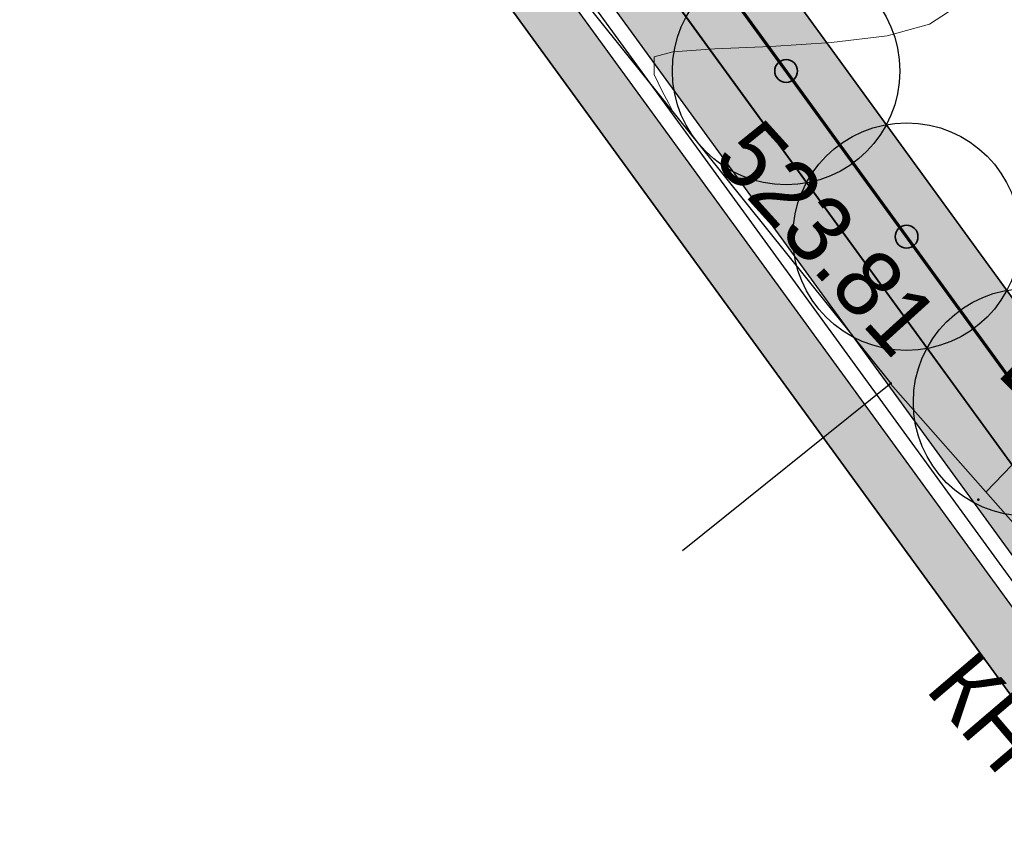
# Model space of a CAD drawing. Header units: millimetres. Extents: x -76021 to 1074922, y 19208 to 400534.
# Tile 8 of 108: x 173666 to 186649, y 62085 to 72796. Entities that reach past the tile are written whole.
import ezdxf

# ---------------------------------------------------------------- set-up
doc = ezdxf.new("R2010")
doc.units = ezdxf.units.MM
for name, color, linetype in [('(004) Точки рельефа', 7, 'Continuous'), ('(007) Здания', 7, 'Continuous'), ('(013) Газ', 30, 'ИК_Газопровод -------г--------'), ('(031) Горизонтали', 42, 'Continuous'), ('(040) Ограда', 7, 'Continuous'), ('GLUXOY OG', 7, 'Continuous')]:
    doc.layers.add(name, color=color, linetype=linetype)
doc.layers.add('В3', color=5, linetype='производственный водопровод', lineweight=50)
doc.styles.add('BM-431', font='txt')
doc.styles.add('D-431', font='txt')
doc.styles.add('P-131', font='txt')
doc.styles.get("Standard").update_dxf_attribs({"font": 'arial.ttf'})
doc.linetypes.add('ИК_Газопровод -------г--------', pattern='A,9,-0.6,["Г",Standard,S=1.199999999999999,R=0,X=0,Y=-0.6],-1.199999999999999', length=10.8)
doc.linetypes.add('ОГРАДА_БЕТ', pattern='A,4,["|",Standard,S=0.8,R=0,X=0,Y=-0.8],4', length=8)
doc.linetypes.add('ОГРАДА_ГЛИН', pattern='A,4,["|",Standard,S=0.8,R=0,X=0,Y=-0.8],0.5,["|",Standard,S=0.8,R=0,X=0,Y=-0.8],3.5', length=8)
doc.linetypes.add('производственный водопровод', pattern='A,5,-0.5,["В3",Standard,S=0.7,R=0,X=0,Y=-0.35],-2', length=7.5)

# ---------------------------------------------------------------- blocks, each defined once
blk = doc.blocks.new('A$C05d28b1e')
at = {"layer": '(004) Точки рельефа', "color": 7, "linetype": 'ByBlock', "lineweight": -2}
for p in [(-89595, -136725), (-88440, -138257)]:
    blk.add_point(p, dxfattribs=at)
at = {"layer": '(007) Здания', "ltscale": 600}
for points in [[(-104154.4730889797, -118399.2205113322), (-102445, -120717), (-89595.00000000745, -136725), (-92340.86969943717, -138929.1745150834)], [(-89600.95656113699, -136729.7814724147), (-85020.00000000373, -141918.0000000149), (-88768.0720468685, -145227.3739485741)]]:
    blk.add_lwpolyline(points, dxfattribs=at)
at = {"layer": '(031) Горизонтали', "color": 42, "linetype": 'Continuous', "lineweight": 0, "ltscale": 600}
blk.add_lwpolyline([(-92467.24251278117, -133146.8787436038), (-92481.52070131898, -133111.7582005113), (-92525.51458906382, -133026.7291005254), (-92612.0857288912, -132873.5513602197), (-92715.49277892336, -132653.2047150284), (-92717.35109718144, -132419.8965517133), (-92467.69284668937, -132351.8065014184), (-91913.72074197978, -132313.4459604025), (-91177.00864527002, -132281.3311753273), (-90379.13041879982, -132231.9783928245), (-89641.65992480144, -132141.9038595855), (-89086.17102549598, -131987.6238222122), (-88672.71772420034, -131719.7634306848), (-88391.19141788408, -131404.1535075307), (-88153.53797050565, -131073.5923838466), (-87871.7032460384, -130760.8783908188)], dxfattribs=at)
at = {"layer": '(040) Ограда', "linetype": 'ОГРАДА_БЕТ', "ltscale": 600, "flags": 128}
blk.add_lwpolyline([(-88342.10405170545, -138155.5103187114), (-86968.99999998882, -136732)], dxfattribs=at)
at = {"layer": '(004) Точки рельефа', "linetype": 'ByBlock', "insert": (-91639.52238148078, -133482.8370876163), "char_height": 875, "attachment_point": 4, "rotation": 312.18147041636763, "style": 'D-431'}
blk.add_mtext('523.81', dxfattribs=at)
at = {"layer": '(007) Здания', "style": 'P-131'}
blk.add_text('КН', height=880, rotation=310.4615360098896, dxfattribs=at).set_placement((-89156.43173317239, -140757.0959086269))
at = {"layer": '(013) Газ', "color": 0, "linetype": 'Continuous', "style": 'BM-431'}
blk.add_text('ГН-25', height=875, rotation=44.64227865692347, dxfattribs=at).set_placement((-87602.9093720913, -137353.2599930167))
blk = doc.blocks.new('фонтан разбрызгиватель')
h = blk.add_hatch(color=256)
h.dxf.hatch_style = 1
h.set_gradient(color1=(0, 0, 255), color2=(0, 0, 255), tint=1)
h.paths.add_polyline_path([(150, 3.552713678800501e-15, 1), (-150, 0, 1)])
at = {"lineweight": 35}
blk.add_circle((0, 0), 150, dxfattribs=at)

msp = doc.modelspace()

# ---------------------------------------------------------------- block references
at = {"color": 5, "lineweight": 50}
msp.add_blockref('A$C05d28b1e', (274748.0189126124, 204725.4916361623), dxfattribs=at)

# ---------------------------------------------------------------- next in the draw order: hatches: boundary and pattern name
at = {"true_color": 0xb1ab95}
h = msp.add_hatch(color=253, dxfattribs=at)
h.dxf.hatch_style = 1
edge = h.paths.add_edge_path(flags=17)
edge.add_line((190328.8115194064, 64219.34350759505), (189915.2989301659, 64787.52197525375))
edge.add_line((189915.2989301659, 64787.52197525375), (188931.7371165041, 63929.74618648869))
edge.add_line((188931.7371165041, 63929.74618648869), (151545.0957390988, 115300.0917611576))
edge.add_line((151545.0957390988, 115300.0917611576), (96229.85692333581, 199382.0937237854))
edge.add_arc((101661.2419605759, 203797.9805630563), 7000.000000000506, 211.2865698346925, 219.1121955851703, ccw=False)
edge.add_line((95679.17788481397, 200162.748879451), (95229.83590038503, 200902.1770030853))
edge.add_line((95229.8359003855, 200902.1770030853), (75953.59151628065, 230203.0577881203))
edge.add_line((75953.59151628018, 230203.0577881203), (203746.1376435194, 307844.0417010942))
edge.add_line((203746.1376435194, 307844.0417010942), (208840.8149549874, 298765.7102158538))
edge.add_line((208840.8149549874, 298765.7102158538), (206029.762004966, 297103.9444845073))
edge.add_line((206029.7620049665, 297103.9444845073), (209083.0761358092, 291938.9398554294))
edge.add_line((209083.0761358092, 291938.9398554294), (211777.9208457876, 293532.0085986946))
edge.add_line((211777.9208457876, 293532.0085986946), (265113.0759293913, 198492.7768546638))
edge.add_line((265113.0759293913, 198492.7768546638), (234488.7766821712, 178231.3811968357))
edge.add_line((234488.7766821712, 178231.3811968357), (234257.3093723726, 173182.1926990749))
edge.add_line((234257.3093723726, 173182.1926990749), (235613.6937479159, 171344.20502375))
edge.add_line((235613.6937479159, 171344.20502375), (214742.6378491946, 152596.9864922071))
edge.add_line((214742.6378491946, 152596.9864922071), (245709.9505198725, 112669.3462957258))
edge.add_line((245709.9505198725, 112669.3462957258), (199133.622313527, 72677.8930969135))
edge.add_line((199133.622313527, 72677.8930969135), (196266.373438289, 76016.19928271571))
edge.add_line((196266.373438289, 76016.19928271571), (191895.9370879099, 72262.46070618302))
edge.add_line((191895.9370879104, 72262.46070618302), (194913.0877567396, 68116.80688964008))
edge.add_line((194913.0877567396, 68116.80688964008), (196023.6318268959, 69085.32539300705))
edge.add_line((196023.6318268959, 69085.32539300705), (193482.8209173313, 72043.56346212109))
edge.add_line((193482.8209173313, 72043.56346212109), (196137.9211900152, 74324.01134400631))
edge.add_line((196137.9211900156, 74324.01134400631), (198679.2696412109, 71365.14742111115))
edge.add_line((198679.2696412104, 71365.14742111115), (246671.2362948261, 112572.0987257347))
edge.add_line((246671.2362948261, 112572.0987257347), (215694.8803442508, 152511.3988563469))
edge.add_line((215694.8803442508, 152511.3988563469), (236554.4461256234, 171248.2965041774))
edge.add_line((236554.4461256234, 171248.2965041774), (234967.9427161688, 173398.1102044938))
edge.add_line((234967.9427161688, 173398.1102044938), (235171.7490106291, 177843.9060218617))
edge.add_line((235171.7490106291, 177843.9060218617), (266041.9258541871, 198267.9771819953))
edge.add_line((266041.9258541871, 198267.9771819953), (204001.9566487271, 308818.532467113))
edge.add_line((204001.9566487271, 308818.532467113), (74969.9921882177, 230424.5339082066))
edge.add_line((74969.99218821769, 230424.5339082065), (150969.3871510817, 114901.5530220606))
edge.add_line((150969.3871510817, 114901.5530220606), (188815.639498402, 62899.68844796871))
edge.add_line((188815.639498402, 62899.68844796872), (190328.8115194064, 64219.34350759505))
h.paths.add_polyline_path([(150640.4108150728, 114673.816599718), (74407.93542932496, 230551.0916911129), (204148.1389374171, 309375.3843334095), (266572.6972397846, 198139.5202261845), (235562.0189126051, 177622.4916361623), (235374.0189126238, 173521.4916361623), (237092.018912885, 171193.4916358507), (216239.0189128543, 152462.4916358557), (247218.7345077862, 112518.8597547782), (198939.8664395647, 71061.73744806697), (199460.8595321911, 70455.15094666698), (196805.7592595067, 68174.70306478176), (196284.2618846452, 68781.87669641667), (195149.3806648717, 67792.1334795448), (196323.6013511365, 66178.71969820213), (201153.0474708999, 70326.6986983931), (200306.3625593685, 71312.48458604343), (248180.0016167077, 112421.6362517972), (217191.26140791, 152376.9039999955), (238032.7712905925, 171097.5831162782), (236084.6522564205, 173737.4091415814), (236244.9912410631, 177235.0164611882), (267501.5471645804, 197914.7205535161), (204403.9579426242, 310349.8750994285), (73424.33610126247, 230772.5678111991), (150064.7022270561, 114275.277860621), (188633.2003842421, 61281.0262874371), (190978.6170167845, 63326.49162984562), (190565.1044275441, 63894.67009750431), (188749.2980023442, 62311.08402595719)])
at = {"true_color": 0xbdffbd, "transparency": 33554687}
h = msp.add_hatch(color=254, dxfattribs=at)
h.dxf.hatch_style = 1
h.paths.add_polyline_path([(214820.8800540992, 216948.7253162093), (217126.1156239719, 218322.0207615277), (215603.6625730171, 220877.6346598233), (209171.3314113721, 217045.7091063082), (215496.6642266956, 206427.9048698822), (221928.9953883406, 210259.8304233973), (220406.5423373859, 212815.4443216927), (218101.3067675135, 211442.1488763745)], flags=16)
h.paths.add_polyline_path([(224023.6489053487, 225893.6638374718), (217321.8775845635, 221901.2249949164), (218844.3306355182, 219345.6110966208), (221149.5662053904, 220718.9065419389), (224429.9929188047, 215212.3301021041), (222124.7573489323, 213839.0346567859), (223647.210399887, 211283.4207584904), (230348.9817206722, 215275.8596010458)], flags=16)
h.paths.add_polyline_path([(198145.9180665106, 256389.507595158), (196714.6222119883, 258810.6963092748), (195945.5755586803, 258343.3554829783), (195452.2226863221, 259155.207035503), (180753.4366827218, 250222.9234517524), (181792.0743087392, 248513.7622885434), (184954.0224606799, 250435.2418966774), (185778.5186348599, 249078.4675946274)], flags=17)
h.paths.add_polyline_path([(112361.9479704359, 220188.4503307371), (111031.9257359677, 219380.2110810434), (111784.9358170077, 218141.0728544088), (110930.4036978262, 217621.7834914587), (111501.6587876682, 216681.7376184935), (112356.2343066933, 217201.0533550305), (113109.2443877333, 215961.9151283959), (114308.0171651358, 216690.3955891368)], flags=17)
h.paths.add_polyline_path([(105307.4471395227, 232868.8987692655), (103501.6980646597, 231771.5657776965), (104254.7081456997, 230532.427551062), (103400.2809094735, 230013.2019242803), (108385.7459097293, 221809.2211079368), (109240.2780289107, 222328.510470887), (109993.2881099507, 221089.3722442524), (111388.9133730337, 221937.4777016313)], flags=17)
h.paths.add_polyline_path([(156979.3206527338, 232925.0673546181), (156752.8632677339, 233297.7210673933), (159914.8114196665, 235219.2006755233), (158876.1737936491, 236928.3618387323), (144177.3877900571, 227996.0782549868), (144670.7406624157, 227184.2267024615), (143901.6940091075, 226716.8858761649), (144568.74273966, 225588.5022138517)], flags=17)
h.paths.add_polyline_path([(142502.740888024, 224367.1765615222), (141850.5488729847, 225470.4285141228), (141081.5022196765, 225003.087687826), (140588.1493473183, 225814.9392403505), (140331.7751728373, 225659.143596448), (141058.82151105, 224462.7307822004), (136016.7960795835, 221398.7497854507), (135886.9663763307, 221612.3949308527), (132969.5134724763, 219839.4922793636), (133454.8570661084, 219018.4821243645)], flags=17)
edge = h.paths.add_edge_path(flags=17)
edge.add_line((209900.1426716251, 266779.7772694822), (204300.5454405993, 276526.4190539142))
edge.add_line((204300.5454405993, 276526.4190539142), (202947.913577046, 275704.4401920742))
edge.add_line((202947.913577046, 275704.4401920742), (208270.9314103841, 266944.9892306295))
edge.add_line((208270.9314103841, 266944.9892306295), (204339.8607350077, 264556.1226907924))
edge.add_line((204339.8607350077, 264556.1226907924), (205066.9070732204, 263359.7098765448))
edge.add_line((205066.9070732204, 263359.7098765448), (200024.8816417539, 260295.7288797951))
edge.add_line((200024.8816417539, 260295.7288797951), (199297.8353035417, 261492.1416940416))
edge.add_line((199297.8353035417, 261492.1416940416), (199041.4611290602, 261336.3460501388))
edge.add_line((199041.4611290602, 261336.3460501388), (199534.8140014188, 260524.4944976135))
edge.add_line((199534.8140014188, 260524.4944976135), (198765.7673481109, 260057.1536713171))
edge.add_line((198765.7673481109, 260057.1536713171), (200211.9199181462, 257610.8332474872))
edge.add_line((200211.9199181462, 257610.8332474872), (208825.5364367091, 262702.8087484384))
edge.add_arc((207298.8793712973, 265285.3110629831), 2999.999999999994, 300.5896344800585, 389.8780372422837)
edge = h.paths.add_edge_path(flags=17)
edge.add_line((103051.5675112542, 200547.2891192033), (115708.5556294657, 208238.79553633))
edge.add_arc((114150.5991936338, 210802.5372830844), 3000.000000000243, 301.2865698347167, 389.0884551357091)
edge.add_line((116772.209793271, 212261.0152101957), (115281.051762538, 214941.3682182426))
edge.add_line((115281.051762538, 214941.3682182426), (114147.8820137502, 214252.7539651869))
edge.add_line((114147.8820137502, 214252.7539651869), (114900.8920947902, 213013.6157385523))
edge.add_line((114900.8920947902, 213013.6157385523), (114046.3165757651, 212494.3000020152))
edge.add_line((114046.3165757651, 212494.3000020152), (114409.7896270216, 211896.176067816))
edge.add_line((114409.7896270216, 211896.176067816), (101761.8205277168, 204210.1503833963))
edge.add_line((101761.8205277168, 204210.1503833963), (101398.4063783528, 204808.1773898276))
edge.add_line((101398.4063783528, 204808.1773898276), (100543.8077135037, 204288.847587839))
edge.add_line((100543.8077135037, 204288.847587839), (99790.79763168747, 205527.985815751))
edge.add_line((99790.79763168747, 205527.985815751), (97397.99005966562, 204073.9041161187))
edge.add_line((97397.99005966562, 204073.9041161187), (98929.8693286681, 201553.0744301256))
edge.add_arc((101493.6110754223, 203111.0308659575), 3000.000000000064, 211.2865698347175, 301.2865698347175)
h.paths.add_polyline_path([(97999.14992540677, 208476.2852043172), (98853.7485902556, 208995.6150063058), (98282.49350041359, 209935.660879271), (97427.85143572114, 209416.3047036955), (96674.8413539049, 210655.4429316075), (94282.07718811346, 209201.3876094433), (96359.35243577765, 205783.0652806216), (98752.16000567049, 207237.1469789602)], flags=17)
h.paths.add_polyline_path([(90752.37071206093, 222327.0793120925), (89897.62376441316, 221807.6594003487), (89144.61368259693, 223046.7976282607), (86751.95441519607, 221592.8060516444), (93243.43956422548, 210910.5487739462), (95636.20372788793, 212364.6040948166), (94883.19364762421, 213603.7423201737), (95737.83571231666, 214123.0984957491)], flags=17)
edge = h.paths.add_edge_path(flags=17)
edge.add_line((100492.1544576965, 234798.7562548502), (100855.6231213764, 234200.6395407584))
edge.add_line((100855.6231213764, 234200.6395407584), (101710.0503576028, 234719.8651675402))
edge.add_line((101710.0503576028, 234719.8651675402), (102463.0604386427, 233480.7269409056))
edge.add_line((102463.0604386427, 233480.7269409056), (104334.4125421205, 234617.9261401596))
edge.add_line((104334.4125421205, 234617.9261401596), (103714.5570330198, 235732.114941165))
edge.add_arc((101092.9464333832, 234273.6370140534), 2999.999999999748, 29.08845513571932, 121.286569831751)
edge.add_line((99534.98999768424, 236837.378760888), (85997.6410544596, 228610.8871751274))
edge.add_arc((87555.59749015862, 226047.1454282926), 2999.999999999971, 121.2865698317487, 211.2865698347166)
edge.add_line((84991.85574340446, 224489.1889924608), (85713.3167913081, 223301.9672161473))
edge.add_line((85713.3167913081, 223301.9672161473), (88105.97605657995, 224755.9587914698))
edge.add_line((88105.97605657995, 224755.9587914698), (87352.96597631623, 225995.0970168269))
edge.add_line((87352.96597631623, 225995.0970168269), (88207.712923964, 226514.5169285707))
edge.add_line((88207.712923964, 226514.5169285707), (87844.1853583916, 227112.7305704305))
edge.add_line((87844.1853583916, 227112.7305704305), (100492.1544576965, 234798.7562548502))
edge = h.paths.add_edge_path(flags=17)
edge.add_line((206429.5260647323, 217740.3337827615), (224718.2735818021, 228635.4691841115))
edge.add_line((224718.2735818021, 228635.4691841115), (228392.671244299, 222467.5668450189))
edge.add_line((228392.671244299, 222467.5668450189), (233629.6400466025, 225476.2868388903))
edge.add_line((233629.6400466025, 225476.2868388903), (230763.0187299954, 230465.9191189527))
edge.add_arc((228161.7554297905, 228971.4529122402), 2999.999999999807, 29.87803724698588, 120.0993965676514)
edge.add_line((226657.2505534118, 231566.9230193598), (203230.4818343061, 217987.2298150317))
edge.add_arc((204734.9867106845, 215391.759707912), 2999.999999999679, 120.0993965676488, 209.6273998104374)
edge.add_line((202127.2108544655, 213908.6868561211), (205080.5429171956, 208715.6661361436))
edge.add_line((205080.5429171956, 208715.6661361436), (210103.8834394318, 211572.4990714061))
edge.add_line((210103.8834394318, 211572.4990714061), (206429.5260647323, 217740.3337827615))
edge = h.paths.add_edge_path(flags=17)
edge.add_line((215489.0996818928, 196338.8022293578), (220126.3913766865, 198832.9888262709))
edge.add_arc((218705.3361244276, 201475.0717110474), 3000.000000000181, 298.2737704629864, 330.6005223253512)
edge.add_line((221318.9909833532, 200002.384276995), (224444.8141732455, 205549.945001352))
edge.add_arc((227058.4690321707, 204077.2575672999), 2999.999999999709, 120.9636571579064, 150.6005223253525, ccw=False)
edge.add_line((225514.9862276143, 206649.7390214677), (237068.7907628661, 213581.994489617))
edge.add_arc((235525.3079583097, 216154.4759437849), 2999.99999999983, 300.9636571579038, 389.8780372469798)
edge.add_line((238126.5712585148, 217648.9421504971), (236200.48088148, 221001.4891590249))
edge.add_line((236200.48088148, 221001.4891590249), (234625.9508510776, 223742.1113054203))
edge.add_line((234625.9508510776, 223742.1113054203), (229416.3894048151, 220749.137263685))
edge.add_line((229416.3894048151, 220749.137263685), (233090.787067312, 214581.2349245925))
edge.add_line((233090.787067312, 214581.2349245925), (214802.0395502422, 203686.0995232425))
edge.add_line((214802.0395502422, 203686.0995232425), (211127.6821755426, 209853.9342345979))
edge.add_line((211127.6821755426, 209853.9342345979), (206069.258151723, 206977.1488986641))
edge.add_line((206069.258151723, 206977.1488986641), (211460.2685734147, 197497.8122623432))
edge.add_arc((214068.0444296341, 198980.885114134), 2999.99999999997, 209.6273998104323, 298.2737704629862)
edge = h.paths.add_edge_path(flags=17)
edge.add_line((194192.9728349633, 196985.9511812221), (199241.3180521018, 187599.8654020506))
edge.add_line((199241.3180521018, 187599.8654020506), (206679.6983444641, 191600.6291342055))
edge.add_arc((205258.6430922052, 194242.7120189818), 3000.000000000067, 298.2737704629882, 389.6273998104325)
edge.add_line((207866.4189484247, 195725.7848707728), (202800.9094800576, 204632.7736779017))
edge.add_line((202800.9094800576, 204632.7736779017), (195139.3172180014, 200275.5358968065))
edge.add_arc((192052.2705328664, 199382.7002930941), 3213.566967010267, -6.30961949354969e-12, 16.13092597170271, ccw=False)
edge.add_arc((192052.2705328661, 199382.7002930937), 3213.566967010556, 311.77024430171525, 359.9999999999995, ccw=False)
edge = h.paths.add_edge_path(flags=17)
edge.add_line((190745.2686859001, 183030.2299659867), (197920.2766097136, 186889.3377759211))
edge.add_line((197920.2766097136, 186889.3377759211), (192871.9313925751, 196275.4235550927))
edge.add_arc((192052.2705328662, 199382.7002930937), 3213.566967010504, 223.1238736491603, 284.77729662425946, ccw=False)
edge.add_line((189706.7602736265, 197185.9767612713), (182063.1853497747, 192838.9856526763))
edge.add_line((182063.1853497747, 192838.9856526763), (186682.1305488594, 184251.2575985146))
edge.add_arc((189324.2134336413, 185672.3128507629), 2999.999999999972, 208.2737704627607, 298.2737704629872)
edge = h.paths.add_edge_path(flags=17)
edge.add_line((189911.5682307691, 201779.4494049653), (188415.0981299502, 204561.7465990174))
edge.add_line((188415.0981299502, 204561.7465990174), (188128.9854640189, 204387.8792151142))
edge.add_line((188128.9854640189, 204387.8792151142), (185951.4586267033, 207971.1735315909))
edge.add_line((185951.4586267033, 207971.1735315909), (179296.8900734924, 204113.7487009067))
edge.add_arc((180801.3949498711, 201518.2785937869), 2999.999999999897, 120.0993965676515, 208.273770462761)
edge.add_line((178159.3120650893, 200097.2233415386), (181352.4593855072, 194160.3958532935))
edge.add_line((181352.4593855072, 194160.3958532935), (188965.223847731, 198489.864689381))
edge.add_arc((192052.2705328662, 199382.7002930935), 3213.566967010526, 179.9999999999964, 196.1309259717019, ccw=False)
edge.add_arc((192052.2705328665, 199382.7002930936), 3213.566967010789, 131.7702443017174, 179.9999999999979, ccw=False)
edge = h.paths.add_edge_path(flags=17)
edge.add_line((202059.3730541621, 205936.6616060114), (198690.90197442, 211859.6461333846))
edge.add_arc((196083.1261182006, 210376.5732815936), 3000.000000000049, 29.62739981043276, 120.0993965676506)
edge.add_line((194578.6212418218, 212972.0433887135), (194085.6776655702, 212686.3009283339))
edge.add_line((194085.6776655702, 212686.3009283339), (196162.0429310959, 209269.4760573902))
edge.add_line((196162.0429310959, 209269.4760573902), (189698.7432330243, 205341.8029981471))
edge.add_line((189698.7432330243, 205341.8029981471), (191232.6096731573, 202489.9770310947))
edge.add_arc((192052.2705328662, 199382.7002930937), 3213.566967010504, 43.123873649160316, 104.77729662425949, ccw=False)
edge.add_line((194397.7807921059, 201579.4238249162), (202059.3730541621, 205936.6616060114))
edge = h.paths.add_edge_path(flags=17)
edge.add_line((164213.3013144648, 219576.7748846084), (163356.425273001, 220986.8328442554))
edge.add_line((163356.425273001, 220986.8328442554), (167159.3088611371, 223297.8015621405))
edge.add_line((167159.3088611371, 223297.8015621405), (163861.6343985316, 228724.3882553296))
edge.add_line((163861.6343985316, 228724.3882553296), (160699.6862465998, 226802.9086471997))
edge.add_line((160699.6862465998, 226802.9086471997), (159056.7495894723, 229506.492127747))
edge.add_line((159056.7495894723, 229506.492127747), (146556.0182203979, 222116.6323936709))
edge.add_arc((148266.2624116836, 219651.8677383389), 3000.000000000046, 124.7559020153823, 210.589634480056)
edge.add_line((145683.7600971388, 218125.2106729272), (151374.6735680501, 208498.4270661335))
edge.add_line((151374.6735680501, 208498.4270661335), (153745.9948775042, 209939.4518146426))
edge.add_line((153745.9948775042, 209939.4518146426), (152291.9022010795, 212332.2774431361))
edge.add_line((152291.9022010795, 212332.2774431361), (164213.3013144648, 219576.7748846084))
h.paths.add_polyline_path([(183974.4349599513, 211224.52386795), (183689.6048947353, 211693.2344878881), (183143.5248591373, 212591.8527985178), (182972.6087428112, 212487.9890359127), (183388.0637932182, 211804.3245706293), (176636.8771985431, 207701.7059478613), (176221.4221481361, 208385.3704131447), (172290.3514727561, 205996.5038733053), (172082.6239475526, 206338.3361059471), (160289.4119214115, 199171.7364864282), (158835.3192449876, 201564.5621149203), (156421.9761094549, 200098.0011849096), (158829.7007375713, 195944.3574203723)], flags=17)
edge = h.paths.add_edge_path(flags=17)
edge.add_line((138322.9200418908, 217249.6019040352), (127699.7112266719, 210969.6474955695))
edge.add_arc((129226.3682920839, 208387.1451810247), 3000.00000000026, 120.5896344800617, 209.0884551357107)
edge.add_line((126604.7576924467, 206928.6672539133), (137798.0282308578, 186808.7901254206))
edge.add_arc((140419.6388304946, 188267.268052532), 2999.999999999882, 209.0884551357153, 301.2865699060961)
edge.add_line((141977.5952695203, 185703.5263077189), (155410.6444996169, 193866.6361787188))
edge.add_line((155410.6444996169, 193866.6361787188), (153002.9198715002, 198020.2799432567))
edge.add_line((153002.9198715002, 198020.2799432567), (151998.6745921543, 197410.0116108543))
edge.add_line((151998.6745921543, 197410.0116108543), (146909.3502246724, 205784.9013105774))
edge.add_line((146909.3502246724, 205784.9013105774), (147956.0983411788, 206420.9981293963))
edge.add_line((147956.0983411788, 206420.9981293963), (142240.4236777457, 216089.667919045))
edge.add_arc((139657.9213632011, 214563.0108536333), 2999.99999999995, 30.58963448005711, 116.4233669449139)
edge = h.paths.add_edge_path(flags=17)
edge.add_line((196998.758207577, 251064.703188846), (187855.9475715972, 245659.8923677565))
edge.add_line((187855.9475715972, 245659.8923677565), (188900.8454395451, 243940.4294764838))
edge.add_line((188900.8454395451, 243940.4294764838), (185738.8972876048, 242018.9498683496))
edge.add_line((185738.8972876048, 242018.9498683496), (189036.5717502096, 236592.3631751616))
edge.add_line((189036.5717502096, 236592.3631751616), (192839.4553383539, 238903.3318930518))
edge.add_line((192839.4553383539, 238903.3318930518), (193696.3313798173, 237493.2739334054))
edge.add_line((193696.3313798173, 237493.2739334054), (204596.1777995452, 244108.0986252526))
edge.add_line((204596.1777995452, 244108.0986252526), (201107.9187848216, 250008.8586474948))
edge.add_arc((198525.4164702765, 248482.201582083), 3000.000000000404, 30.5896344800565, 120.5896610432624)
edge = h.paths.add_edge_path(flags=17)
edge.add_arc((212280.8176183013, 256613.7646137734), 2999.9999999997, 29.87803724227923, 120.5896344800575)
edge.add_line((210754.1605528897, 259196.2669283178), (205607.1004533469, 256153.5607813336))
edge.add_arc((207133.7575187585, 253571.058466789), 2999.99999999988, 120.589634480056, 210.5896344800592)
edge.add_line((204551.255204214, 252044.4014013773), (208039.514218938, 246143.6413791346))
edge.add_line((208039.514218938, 246143.6413791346), (209464.3959163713, 243798.8847494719))
edge.add_line((209464.3959163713, 243798.8847494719), (213908.4678224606, 246499.4962504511))
edge.add_line((213908.4678224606, 246499.4962504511), (215414.1784507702, 244021.7291597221))
edge.add_line((215414.1784507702, 244021.7291597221), (221098.7118912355, 247287.5819956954))
edge.add_line((221098.7118912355, 247287.5819956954), (214882.0809186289, 258108.2308202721))
edge = h.paths.add_edge_path(flags=17)
edge.add_line((225781.4275314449, 239136.8614991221), (223091.3334999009, 243819.2309285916))
edge.add_line((223091.3334999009, 243819.2309285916), (217492.0815616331, 240602.3736414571))
edge.add_line((217492.0815616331, 240602.3736414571), (218997.7921899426, 238124.606550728))
edge.add_line((218997.7921899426, 238124.606550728), (214553.9731655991, 235424.148723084))
edge.add_line((214553.9731655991, 235424.148723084), (217362.4902366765, 230802.5095836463))
edge.add_line((217362.4902366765, 230802.5095836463), (224684.6691074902, 235046.9251854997))
edge.add_arc((223180.1642311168, 237642.395292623), 3000.000000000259, 300.0993965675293, 389.8780372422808)
h.paths.add_polyline_path([(213901.1204328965, 228796.0723935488), (212589.7435156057, 230954.0478425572), (201822.0281873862, 224410.6307986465), (202029.7557125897, 224068.7985660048), (198098.6850372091, 221679.9320261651), (198514.1400876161, 220996.2675608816), (191762.9534929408, 216893.6489381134), (191347.4984425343, 217577.3134033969), (191176.5823262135, 217473.4496407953), (192007.9564239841, 216105.3571661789)], flags=17)
h.paths.add_polyline_path([(220749.6149157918, 219078.2306395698), (222796.7955859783, 215641.8006164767), (218501.2580571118, 213082.8247787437), (216454.0773869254, 216519.2548018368)], flags=16)
edge = h.paths.add_edge_path(flags=17)
edge.add_line((126035.6612326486, 228965.7470213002), (124411.9581276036, 227979.0412765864))
edge.add_line((124411.9581276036, 227979.0412765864), (123678.8894279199, 229185.3643676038))
edge.add_line((123678.8894279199, 229185.3643676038), (116457.6880194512, 225168.0008190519))
edge.add_line((116457.6880194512, 225168.0008190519), (121741.4954621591, 215670.3695277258))
edge.add_arc((124363.1060617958, 217128.8474548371), 2999.999999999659, 209.0884551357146, 300.5896344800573)
edge.add_line((125889.7631272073, 214546.3451402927), (132421.8561402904, 218407.8192981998))
edge.add_line((132421.8561402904, 218407.8192981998), (131358.6790659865, 220206.2960598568))
edge.add_line((131358.6790659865, 220206.2960598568), (126035.6612326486, 228965.7470213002))
edge = h.paths.add_edge_path(flags=17)
edge.add_line((181938.3257366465, 178293.3791251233), (154215.0541750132, 163382.3023797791))
edge.add_arc((152793.9989227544, 166024.3852645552), 2999.999999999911, 209.0884551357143, 298.2737704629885, ccw=False)
edge.add_line((150172.3883231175, 164565.9073374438), (147155.1258125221, 169989.4295125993))
edge.add_line((147155.1258125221, 169989.4295125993), (155925.2097841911, 174868.4813036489))
edge.add_line((155925.2097841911, 174868.4813036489), (159609.9109477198, 168683.2833438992))
edge.add_line((159609.9109477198, 168683.2833438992), (174558.3815481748, 177588.51925921))
edge.add_line((174558.3815481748, 177588.51925921), (170873.947718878, 183773.2684674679))
edge.add_line((170873.947718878, 183773.2684674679), (179811.7554582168, 188580.505479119))
edge.add_line((179811.7554582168, 188580.505479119), (183159.3533691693, 182356.5172621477))
edge.add_arc((180517.2704843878, 180935.4620098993), 2999.999999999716, -61.72622953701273, 28.27377046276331, ccw=False)
edge = h.paths.add_edge_path(flags=17)
edge.add_line((143726.8553784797, 182085.8729428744), (170853.2707813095, 198570.284303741))
edge.add_arc((172411.2272203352, 196006.542558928), 2999.999999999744, 28.273794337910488, 121.2865699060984, ccw=False)
edge.add_line((175053.309512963, 197427.598912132), (178864.3852900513, 190341.8940689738))
edge.add_line((178864.3852900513, 190341.8940689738), (169849.3746297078, 185493.1331456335))
edge.add_line((169849.3746297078, 185493.1331456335), (166164.9408004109, 191677.8823538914))
edge.add_line((166164.9408004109, 191677.8823538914), (151216.4701999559, 182772.6464385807))
edge.add_line((151216.4701999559, 182772.6464385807), (154901.1713634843, 176587.448478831))
edge.add_line((154901.1713634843, 176587.448478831), (146182.8071944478, 171737.1699123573))
edge.add_line((146182.8071944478, 171737.1699123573), (142663.2012178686, 178063.65327095))
edge.add_arc((145284.811817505, 179522.1311980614), 2999.999999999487, 121.28656990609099, 209.0884551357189, ccw=False)
h.paths.add_polyline_path([(165470.3161239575, 188936.0770072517), (160573.4033410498, 186018.8445522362), (162108.7888436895, 183441.5220349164), (164428.3791092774, 184823.3689872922), (167703.8681815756, 179325.0809503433), (165384.2779159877, 177943.2339979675), (166919.6634186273, 175365.9114806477), (171816.576201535, 178283.1439356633)], flags=16)
h.paths.add_polyline_path([(163666.0629044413, 176919.6436628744), (161346.4726388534, 175537.7967104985), (158070.9835665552, 181036.0847474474), (160390.5738321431, 182417.9316998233), (158855.1883295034, 184995.254217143), (153958.2755465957, 182078.0217621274), (160304.5356241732, 171425.0886905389), (165201.448407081, 174342.3211455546)], flags=16)
h.paths.add_polyline_path([(164011.6043034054, 183178.2857793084), (159716.066774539, 180619.3099415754), (161763.2474447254, 177182.8799184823), (166058.7849735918, 179741.8557562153)], flags=16)
edge = h.paths.add_edge_path()
edge.add_arc((140227.1149719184, 162323.7074873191), 3000.000000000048, 15.94914245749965, 119.0884551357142)
edge.add_line((138768.637044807, 164945.3180869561), (136829.4704326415, 163866.5035211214))
edge.add_line((136829.4704326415, 163866.5035211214), (119327.7353073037, 195325.8307167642))
edge.add_line((119327.7353073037, 195325.8307167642), (121949.345906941, 196784.308643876))
edge.add_arc((120490.8679798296, 199405.9192435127), 2999.999999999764, 299.0884551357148, 389.0884551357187)
edge.add_line((123112.4785794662, 200864.3971706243), (121394.1241307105, 203953.1351988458))
edge.add_arc((118772.5135310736, 202494.6572717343), 2999.999999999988, 29.08845513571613, 121.2865698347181)
edge.add_line((117214.5570952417, 205058.3990184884), (105296.4736441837, 197815.9164872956))
edge.add_arc((101661.2419605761, 203797.9805630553), 6999.999999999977, 219.1121955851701, 301.28656983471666, ccw=False)
edge.add_line((96229.85692333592, 199382.0937237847), (151545.0957390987, 115300.0917611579))
edge.add_line((151545.0957390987, 115300.0917611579), (188931.7371165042, 63929.74618648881))
edge.add_line((188931.7371165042, 63929.74618648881), (189915.2989301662, 64787.52197525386))
edge.add_line((189915.2989301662, 64787.52197525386), (169182.6885089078, 93274.73887317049))
edge.add_line((169182.6885089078, 93274.73887317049), (148747.3285322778, 143403.5520653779))
edge.add_line((148747.3285322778, 143403.5520653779), (143111.6329168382, 163148.0594906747))
edge = h.paths.add_edge_path(flags=17)
edge.add_line((175632.1568957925, 273670.0737452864), (178792.1255034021, 272898.9716775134))
edge.add_line((178792.1255034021, 272898.9716775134), (179563.227571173, 276058.9402851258))
edge.add_line((179563.227571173, 276058.9402851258), (182723.1961787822, 275287.8382173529))
edge.add_line((182723.1961787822, 275287.8382173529), (183494.2982465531, 278447.8068249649))
edge.add_line((183494.2982465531, 278447.8068249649), (186654.2668541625, 277676.704757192))
edge.add_line((186654.2668541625, 277676.704757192), (187425.3689219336, 280836.6733648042))
edge.add_line((187425.3689219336, 280836.6733648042), (190585.3375295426, 280065.5712970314))
edge.add_line((190585.3375295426, 280065.5712970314), (191356.4395973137, 283225.5399046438))
edge.add_line((191356.4395973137, 283225.5399046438), (198084.5022487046, 281583.7441570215))
edge.add_line((198084.5022487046, 281583.7441570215), (199027.0565388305, 282156.5235831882))
edge.add_line((199027.0565388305, 282156.5235831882), (200507.1151559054, 279720.9689256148))
edge.add_line((200507.1151559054, 279720.9689256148), (201958.5073806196, 280602.9633256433))
edge.add_line((201958.5073806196, 280602.9633256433), (196948.466709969, 289323.4247673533))
edge.add_arc((194347.2034096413, 287828.9585608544), 2999.999999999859, 29.87803724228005, 120.0548210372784)
edge.add_line((192844.7182375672, 290425.5983717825), (161940.6008860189, 272543.650370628))
edge.add_arc((163443.0860580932, 269947.0105596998), 3000.000000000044, 120.0548210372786, 211.2865699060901)
edge.add_line((160879.3443132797, 268389.0541206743), (163966.9089127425, 263308.2199874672))
edge.add_line((163966.9089127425, 263308.2199874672), (164992.405610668, 263931.4025630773))
edge.add_line((164992.405610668, 263931.4025630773), (166082.9751179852, 262136.7833417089))
edge.add_line((166082.9751179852, 262136.7833417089), (166128.2197974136, 262164.2780142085))
edge.add_line((166128.2197974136, 262164.2780142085), (167770.0155450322, 268892.3406656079))
edge.add_line((167770.0155450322, 268892.3406656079), (170929.9841526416, 268121.238597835))
edge.add_line((170929.9841526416, 268121.238597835), (171701.0862204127, 271281.2072054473))
edge.add_line((171701.0862204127, 271281.2072054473), (174861.0548280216, 270510.1051376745))
edge.add_line((174861.0548280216, 270510.1051376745), (175632.1568957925, 273670.0737452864))
edge = h.paths.add_edge_path(flags=17)
edge.add_line((123057.3584845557, 235990.6098385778), (124699.1542321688, 242718.6724899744))
edge.add_line((124699.1542321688, 242718.6724899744), (127859.1228397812, 241947.5704222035))
edge.add_line((127859.1228397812, 241947.5704222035), (128630.2249075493, 245107.539029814))
edge.add_line((128630.2249075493, 245107.539029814), (131790.1935151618, 244336.4369620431))
edge.add_line((131790.1935151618, 244336.4369620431), (132561.2955829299, 247496.4055696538))
edge.add_line((132561.2955829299, 247496.4055696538), (135721.2641905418, 246725.3035018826))
edge.add_line((135721.2641905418, 246725.3035018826), (136492.3662583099, 249885.2721094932))
edge.add_line((136492.3662583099, 249885.2721094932), (139652.3348659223, 249114.1700417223))
edge.add_line((139652.3348659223, 249114.1700417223), (140423.4369336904, 252274.1386493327))
edge.add_line((140423.4369336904, 252274.1386493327), (143583.4055413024, 251503.0365815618))
edge.add_line((143583.4055413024, 251503.0365815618), (144354.5076090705, 254663.0051891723))
edge.add_line((144354.5076090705, 254663.0051891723), (147514.4762166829, 253891.9031214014))
edge.add_line((147514.4762166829, 253891.9031214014), (148285.578284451, 257051.8717290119))
edge.add_line((148285.578284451, 257051.8717290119), (155013.640935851, 255410.0759813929))
edge.add_line((155013.640935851, 255410.0759813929), (155058.8856152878, 255437.5706538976))
edge.add_line((155058.8856152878, 255437.5706538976), (153968.3161079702, 257232.189875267))
edge.add_line((153968.3161079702, 257232.189875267), (154993.8128058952, 257855.372450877))
edge.add_line((154993.8128058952, 257855.372450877), (151722.0079826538, 263239.3885864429))
edge.add_arc((149158.2662378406, 261681.432147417), 2999.999999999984, 31.28656990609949, 120.0548210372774)
edge.add_line((147655.7810657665, 264278.0719583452), (127050.7391705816, 252355.4441887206))
edge.add_line((127050.7391705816, 252355.4441887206), (110148.557772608, 242575.3904364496))
edge.add_arc((111651.0429446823, 239978.7506255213), 3000.000000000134, 120.0548210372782, 209.0884551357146)
edge.add_line((109029.4323450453, 238520.2726984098), (115485.3694013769, 226915.7412188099))
edge.add_line((115485.3694013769, 226915.7412188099), (122639.4869877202, 230895.7840936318))
edge.add_line((122639.4869877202, 230895.7840936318), (121971.1597064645, 231995.5700101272))
edge.add_line((121971.1597064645, 231995.5700101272), (123594.8628115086, 232982.2757548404))
edge.add_line((123594.8628115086, 232982.2757548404), (122114.8041944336, 235417.8304124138))
edge.add_line((122114.8041944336, 235417.8304124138), (123057.3584845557, 235990.6098385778))
edge = h.paths.add_edge_path(flags=17)
edge.add_arc((192052.2705328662, 199382.7002930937), 1697.05393394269, -180, 0, ccw=False)
edge.add_arc((192052.2705328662, 199382.7002930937), 1697.05393394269, 0, 180, ccw=False)
edge = h.paths.add_edge_path()
edge.add_line((194002.3969308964, 100264.8472664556), (182386.0377944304, 90725.1955109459))
edge.add_arc((180482.1004887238, 93043.60503817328), 3000.000000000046, 216.046620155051, 309.3937167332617, ccw=False)
edge.add_line((178056.4851077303, 91278.2750340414), (174519.7920753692, 96137.79534869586))
edge.add_arc((176945.4074563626, 97903.1253528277), 2999.999999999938, 129.3937167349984, 216.0466201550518, ccw=False)
edge.add_line((175041.4701505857, 100221.5348799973), (186386.6477079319, 109538.4853751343))
edge.add_arc((188290.5850137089, 107220.0758479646), 3000.00000000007, 39.393716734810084, 129.3937167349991, ccw=False)
edge.add_line((190608.9945408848, 109124.013153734), (194416.8691523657, 104487.194099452))
edge.add_arc((192098.4596251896, 102583.2567936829), 3000.000000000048, -50.60628326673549, 39.393716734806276, ccw=False)
h.paths.add_polyline_path([(225909.0974369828, 121284.1127244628), (227170.7738567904, 119739.0249970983), (227174.8170141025, 119742.3442395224)], flags=17)
edge = h.paths.add_edge_path()
edge.add_line((164910.9418021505, 145006.0709647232), (257456.2081396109, 212136.7389124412))
edge.add_line((257456.2081396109, 212136.7389124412), (211777.9208457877, 293532.0085986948))
edge.add_line((211777.9208457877, 293532.0085986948), (209083.0761358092, 291938.9398554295))
edge.add_line((209083.0761358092, 291938.9398554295), (206029.7620049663, 297103.9444845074))
edge.add_line((206029.7620049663, 297103.9444845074), (208840.8149549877, 298765.7102158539))
edge.add_line((208840.8149549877, 298765.7102158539), (203746.1376435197, 307844.0417010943))
edge.add_line((203746.1376435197, 307844.0417010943), (75953.59151628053, 230203.0577881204))
edge.add_line((75953.59151628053, 230203.0577881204), (95229.83590038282, 200902.1770030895))
edge.add_line((95229.83590038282, 200902.1770030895), (78625.25142780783, 228226.3469354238))
edge.add_line((78625.25142780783, 228226.3469354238), (77404.85222082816, 230234.6112962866))
edge.add_line((77404.85222082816, 230234.6112962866), (82147.77445123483, 233116.8307100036))
edge.add_line((82147.77445123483, 233116.8307100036), (83368.17366180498, 231108.5663432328))
edge.add_line((83368.17366180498, 231108.5663432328), (103750.0970635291, 243494.4272742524))
edge.add_line((103750.0970635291, 243494.4272742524), (190841.4046745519, 293887.7847859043))
edge.add_arc((194347.2034097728, 287828.9585606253), 7000.000000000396, 29.878037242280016, 120.05482104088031, ccw=False)
edge.add_line((200416.8177772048, 291316.0463757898), (232723.4201852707, 235083.2732043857))
edge.add_line((232723.4201852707, 235083.2732043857), (241594.922325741, 219641.56375895))
edge.add_arc((235525.3079583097, 216154.4759437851), 6999.999999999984, -59.036342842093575, 29.878037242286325, ccw=False)
edge.add_line((239126.7678356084, 210152.0192173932), (228480.3824426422, 203764.2130942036))
edge.add_arc((230023.8652471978, 201191.7316400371), 2999.999999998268, 120.9636571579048, 150.6005223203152)
edge.add_line((227410.2103884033, 202664.4190743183), (225088.4205453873, 198543.8180811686))
edge.add_arc((217247.4559690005, 202961.8803840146), 8999.999999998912, 298.2737704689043, 330.60052232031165, ccw=False)
edge.add_line((221510.621726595, 195035.6317301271), (158759.5676499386, 161284.7166788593))
edge.add_arc((160180.6229024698, 158642.6337942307), 2999.999999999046, 118.2737704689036, 165.4416731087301)
edge.add_line((157276.9461439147, 159396.7301288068), (154192.3388690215, 147519.331920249))
edge.add_arc((157096.0156275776, 146765.2355856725), 3000.000000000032, 165.4416731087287, 202.1786080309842)
edge.add_line((154317.9808545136, 145632.7503541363), (170267.5081430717, 106507.8768567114))
edge.add_arc((173045.5429161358, 107640.3620882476), 3000.000000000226, 202.1786080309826, 309.3937167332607)
edge.add_line((174949.4802218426, 105321.95256102), (183848.0646334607, 112629.6980780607))
edge.add_arc((181944.127327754, 114948.107605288), 2999.99999999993, 309.3937167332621, 399.3937167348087)
edge.add_line((184262.5368549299, 116852.0449110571), (182358.599549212, 119170.4544381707))
edge.add_line((182358.599549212, 119170.4544381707), (184450.9795166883, 120888.7704782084))
edge.add_line((184450.9795166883, 120888.7704782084), (164910.9418021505, 145006.0709647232))
h.paths.add_polyline_path([(232804.5179377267, 119188.7985941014), (230271.7811197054, 122278.0383425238), (230269.7595410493, 122276.3787213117)], flags=17)
edge = h.paths.add_edge_path()
edge.add_line((214580.1755717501, 86091.88017936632), (201888.8513756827, 101756.1528732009))
edge.add_line((201888.8513756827, 101756.1528732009), (198859.3895325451, 99077.57186931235))
edge.add_line((198859.3895325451, 99077.57186931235), (184472.6515712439, 87262.8140406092))
edge.add_arc((186376.588876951, 84944.40451338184), 3000.000000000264, 129.3937167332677, 216.046620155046)
edge.add_line((183950.9734959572, 83179.07450925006), (191895.9370879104, 72262.46070618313))
edge.add_line((191895.9370879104, 72262.46070618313), (196266.3734382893, 76016.19928271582))
edge.add_line((196266.3734382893, 76016.19928271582), (199133.6223135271, 72677.89309691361))
edge.add_line((199133.6223135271, 72677.89309691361), (214580.1755717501, 86091.88017936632))

# ---------------------------------------------------------------- next in the draw order: linework, layer by layer
for points in [[(191025.1940350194, 63367.11199350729), (188633.2003842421, 61281.0262874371), (150064.7022270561, 114275.277860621), (73424.33610126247, 230772.5678111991), (204403.9579426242, 310349.8750994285), (267501.5471645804, 197914.7205535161), (236244.9912410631, 177235.0164611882), (236084.6522564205, 173737.4091415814), (238032.7712905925, 171097.5831162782), (217191.26140791, 152376.9039999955), (248180.0016167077, 112421.6362517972), (200306.3625593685, 71312.48458604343), (201153.0474708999, 70326.6986983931), (196323.6013511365, 66178.71969820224)], [(208840.8149549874, 298765.7102158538), (203746.1376435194, 307844.0417010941), (75953.59151628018, 230203.0577881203), (151545.0957390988, 115300.0917611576), (188931.7371165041, 63929.74618648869), (189915.2989301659, 64787.52197525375)], [(73424.33610126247, 230772.5678111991), (150064.7022270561, 114275.277860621), (188633.2003842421, 61281.0262874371), (190978.6170167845, 63326.49162984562), (190565.1044275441, 63894.67009750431), (188749.2980023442, 62311.08402595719), (150640.4108150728, 114673.816599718), (74407.93542932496, 230551.0916911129)]]:
    msp.add_lwpolyline(points)
for points in [[(74969.99218821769, 230424.5339082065), (150969.3871510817, 114901.5530220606), (188815.639498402, 62899.68844796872), (190328.8115194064, 64219.34350759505), (189915.2989301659, 64787.52197525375), (188931.7371165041, 63929.74618648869), (151545.0957390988, 115300.0917611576), (96229.85692333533, 199382.0937237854, -0.0341590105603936)], [(143111.6329168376, 163148.0594906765), (148747.3285322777, 143403.5520653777), (169182.6885089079, 93274.73887317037), (194438.109762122, 58573.0467818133, -0.376197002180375), (194080.6712714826, 54634.55218416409), (202849.0839278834, 62979.35426461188, -0.4532845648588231), (198355.2609436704, 63387.15962441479), (183950.9734959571, 83179.07450925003, -0.3972050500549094), (184472.6515712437, 87262.8140406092), (225909.0974369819, 121284.1127244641), (227174.8170141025, 119742.3442395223), (230271.7811197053, 122278.0383425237), (229002.7423001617, 123823.8499847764), (212497.922969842, 143921.6390578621), (182358.5995492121, 119170.4544381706), (184262.5368549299, 116852.044911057, -0.4142135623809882), (183848.0646334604, 112629.6980780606), (174949.4802218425, 105321.9525610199, -0.5052190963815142), (170267.5081430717, 106507.8768567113), (154317.9808545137, 145632.750354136, -0.1616822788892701), (154192.3388690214, 147519.3319202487), (157276.9461439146, 159396.7301288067, -0.2087647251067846)]]:
    msp.add_lwpolyline(points, format="xyb")
msp.add_lwpolyline([(143111.632916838, 163148.0594906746, 0.4830922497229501), (138768.6370448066, 164945.318086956), (136829.4704326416, 163866.5035211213), (119327.7353073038, 195325.8307167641), (121949.3459069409, 196784.3086438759, 0.4142135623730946), (123112.4785794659, 200864.3971706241), (121394.1241307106, 203953.1351988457, 0.4254953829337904), (117214.5570952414, 205058.3990184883), (105296.4736441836, 197815.9164872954, -0.3747521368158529), (96229.8569233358, 199382.0937237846), (151545.0957390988, 115300.0917611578), (188931.7371165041, 63929.74618648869), (189915.2989301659, 64787.52197525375), (169182.6885089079, 93274.73887317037), (148747.3285322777, 143403.5520653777)], format="xyb", close=True)
at = {"lineweight": 30}
for points in [[(151545.0957390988, 115300.0917611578), (188931.7371165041, 63929.74618648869)], [(169182.6885089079, 93274.73887317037), (194438.1097621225, 58573.0467818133)], [(189915.2989301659, 64787.52197525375), (169182.6885089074, 93274.73887317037)]]:
    msp.add_lwpolyline(points, dxfattribs=at)
at = {"color": 6, "transparency": 33554687}
for centre in [(183772.3273541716, 72119.04684905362), (185361.1243579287, 69935.99300618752), (186949.9213616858, 67752.93916332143)]:
    msp.add_circle(centre, 1500, dxfattribs=at)
at = {"layer": 'GLUXOY OG', "color": 186, "linetype": 'ОГРАДА_ГЛИН', "lineweight": 30, "ltscale": 400}
for points in [[(188749.2980023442, 62311.08402595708), (150640.4108150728, 114673.816599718), (74407.93542932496, 230551.0916911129), (204148.1389374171, 309375.3843334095), (266572.6972397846, 198139.5202261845), (235562.0189126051, 177622.4916361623), (235374.0189126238, 173521.4916361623), (237092.018912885, 171193.4916358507), (216239.0189128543, 152462.4916358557), (247218.7345077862, 112518.8597547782)], [(246671.2362948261, 112572.0987257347), (215694.8803442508, 152511.3988563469), (236554.4461256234, 171248.2965041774), (234967.9427161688, 173398.1102044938), (235171.7490106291, 177843.9060218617), (266041.9258541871, 198267.9771819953), (204001.9566487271, 308818.5324671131), (74969.99218821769, 230424.5339082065), (150969.3871510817, 114901.5530220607), (188815.639498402, 62899.68844796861)]]:
    msp.add_lwpolyline(points, dxfattribs=at)
at = {"layer": 'GLUXOY OG', "color": 186, "lineweight": 30, "ltscale": 400}
msp.add_lwpolyline([(246944.985401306, 112545.4792402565), (215966.9496285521, 152486.9452461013), (236823.2325192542, 171220.894070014), (235170.9808143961, 173459.800920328), (235366.8839616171, 177733.198829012), (266307.3115469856, 198203.7487040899), (204075.0477930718, 309096.9584002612), (74688.96380877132, 230487.8127996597), (150804.8989830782, 114787.6848108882), (188782.4687503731, 62605.3862369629)], dxfattribs=at)
at = {"layer": 'В3', "lineweight": 70, "ltscale": 1250}
msp.add_lwpolyline([(188538.7183654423, 65569.88532045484), (167884.3573166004, 93949.58527771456), (166432.3038778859, 96194.29297219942), (155862.4417167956, 122122.6175207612)], dxfattribs=at)

# ---------------------------------------------------------------- next in the draw order: block references
at = {"transparency": 33554687, "xscale": -1, "rotation": 180}
for p in [(183772.3273541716, 72119.04684905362), (185361.1243579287, 69935.99300618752)]:
    msp.add_blockref('фонтан разбрызгиватель', p, dxfattribs=at)

doc.saveas('drawing.dxf')
